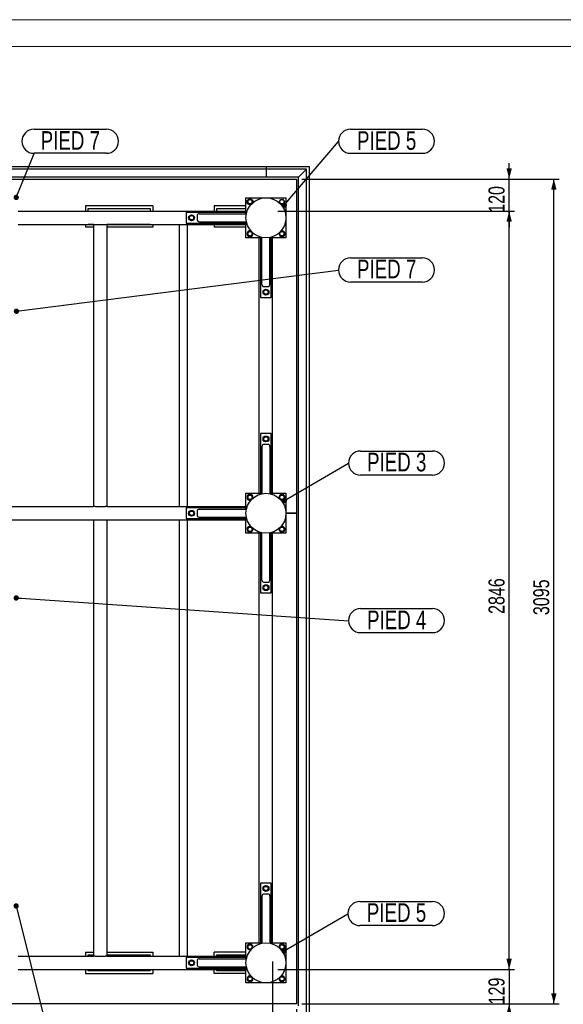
# Model space of a CAD drawing. Header units: millimetres. Extents: x 0 to 841, y 0 to 594.
# Tile 39 of 92: x 391 to 493, y 409 to 594. Entities that reach past the tile are written whole.
import ezdxf

# ---------------------------------------------------------------- set-up
doc = ezdxf.new("R2010")
doc.units = ezdxf.units.MM
doc.layers.add('COTES', color=1, linetype='Continuous')
doc.layers.add('NOTES', color=6, linetype='Continuous')
doc.layers.add('TRAIT-FORT', color=4, linetype='Continuous', lineweight=25)
doc.styles.add('SLDTEXTSTYLE0', font='TXT', dxfattribs={"width": 0.75})
doc.dimstyles.new('SLDDIMSTYLE0', dxfattribs={"dimtxt": 3, "dimasz": 2, "dimexe": 0, "dimexo": 0.0625, "dimgap": 0.75, "dimtad": 1, "dimdec": 0, "dimlfac": 20, "dimrnd": 1e-09, "dimzin": 12, "dimdsep": 46, "dimtxsty": 'SLDTEXTSTYLE0', "dimsah": 1, "dimcen": 0.09, "dimadec": 0, "dimazin": 3, "dimtfac": 1, "dimtdec": 0, "dimtofl": 0, "dimtmove": 0, "dimatfit": 3, "dimfxl": 1, "dimfrac": 2, "dimtolj": 1, "dimtzin": 12, "dimarcsym": 0})
doc.dimstyles.new('SLDDIMSTYLE1', dxfattribs={"dimtxt": 3, "dimasz": 2, "dimexe": 0, "dimexo": 0.0625, "dimgap": 0.75, "dimtad": 1, "dimdec": 0, "dimlfac": 20, "dimrnd": 1e-09, "dimzin": 12, "dimdsep": 46, "dimtxsty": 'SLDTEXTSTYLE0', "dimsah": 1, "dimcen": 0.09, "dimadec": 0, "dimazin": 3, "dimtfac": 1, "dimtdec": 0, "dimtmove": 0, "dimatfit": 0, "dimfxl": 1, "dimfrac": 2, "dimtolj": 1, "dimtzin": 12, "dimarcsym": 0})
doc.dimstyles.new('SLDDIMSTYLE3', dxfattribs={"dimtxt": 0.18, "dimasz": 1, "dimexe": 0, "dimexo": 0.0625, "dimgap": 0, "dimtad": 0, "dimtih": 1, "dimtoh": 1, "dimdec": 0, "dimrnd": 1e-09, "dimzin": 0, "dimdsep": 46, "dimtxsty": 'Standard', "dimblk1": 'DOT', "dimblk2": 'DOT', "dimsah": 1, "dimcen": 0.09, "dimadec": 0, "dimazin": 0, "dimtfac": 1, "dimtdec": 0, "dimtofl": 0, "dimtmove": 0, "dimatfit": 3, "dimldrblk": 'DOT', "dimfxl": 1, "dimfrac": 2, "dimtolj": 1, "dimtzin": 0, "dimarcsym": 0})

# ---------------------------------------------------------------- blocks, each defined once
blk = doc.blocks.new('_D_5')
at = {"layer": 'COTES', "color": 1, "transparency": 16777216}
for p, q in [((439.31, 558.09), (483.56, 558.09)), ((482.56, 415.79), (482.56, 558.09)), ((439.31, 415.79), (483.56, 415.79))]:
    blk.add_line(p, q, dxfattribs=at)
for points in [[(482.56, 558.09), (482.06, 556.09), (483.06, 556.09)], [(482.56, 415.79), (483.06, 417.79), (482.06, 417.79)]]:
    blk.add_solid(points, dxfattribs=at)
at = {"layer": 'COTES', "color": 1, "transparency": 16777216, "insert": (478.69, 482.5), "char_height": 3, "attachment_point": 1, "rotation": 90, "style": 'SLDTEXTSTYLE0'}
blk.add_mtext('2846', dxfattribs=at)
blk = doc.blocks.new('_D_6')
at = {"layer": 'COTES', "color": 1, "transparency": 16777216}
for p, q in [((438.21, 415.09), (438.21, 392.41)), ((97.06, 412.84), (97.06, 392.41)), ((438.21, 393.41), (97.06, 393.41))]:
    blk.add_line(p, q, dxfattribs=at)
for points in [[(97.06, 393.41), (99.06, 392.91), (99.06, 393.91)], [(438.21, 393.41), (436.21, 393.91), (436.21, 392.91)]]:
    blk.add_solid(points, dxfattribs=at)
at = {"layer": 'COTES', "color": 1, "transparency": 16777216, "insert": (263.2, 397.28), "char_height": 3, "attachment_point": 1, "style": 'SLDTEXTSTYLE0'}
blk.add_mtext('6823', dxfattribs=at)
blk = doc.blocks.new('_D_11')
at = {"layer": 'COTES', "color": 1, "transparency": 16777216}
for p, q in [((482.56, 564.09), (482.56, 567.09)), ((443.71, 564.09), (483.56, 564.09)), ((482.56, 558.09), (482.56, 564.09)), ((439.21, 558.09), (483.56, 558.09)), ((482.56, 558.09), (482.56, 555.09))]:
    blk.add_line(p, q, dxfattribs=at)
for points in [[(482.56, 564.09), (483.06, 566.09), (482.06, 566.09)], [(482.56, 558.09), (482.06, 556.09), (483.06, 556.09)]]:
    blk.add_solid(points, dxfattribs=at)
at = {"layer": 'COTES', "color": 1, "transparency": 16777216, "insert": (478.69, 557.76), "char_height": 3, "attachment_point": 1, "rotation": 90, "style": 'SLDTEXTSTYLE0'}
blk.add_mtext('120', dxfattribs=at)
blk = doc.blocks.new('_D_12')
at = {"layer": 'COTES', "color": 1, "transparency": 16777216}
for p, q in [((482.56, 415.79), (482.56, 418.79)), ((439.21, 415.79), (483.56, 415.79)), ((482.56, 415.79), (482.56, 409.34)), ((443.71, 409.34), (483.56, 409.34)), ((482.56, 409.34), (482.56, 406.34))]:
    blk.add_line(p, q, dxfattribs=at)
for points in [[(482.56, 415.79), (483.06, 417.79), (482.06, 417.79)], [(482.56, 409.34), (482.06, 407.34), (483.06, 407.34)]]:
    blk.add_solid(points, dxfattribs=at)
at = {"layer": 'COTES', "color": 1, "transparency": 16777216, "insert": (478.69, 409.24), "char_height": 3, "attachment_point": 1, "rotation": 90, "style": 'SLDTEXTSTYLE0'}
blk.add_mtext('129', dxfattribs=at)
blk = doc.blocks.new('_D_13')
at = {"layer": 'COTES', "color": 1, "transparency": 16777216}
for p, q in [((443.71, 564.09), (491.94, 564.09)), ((490.94, 409.34), (490.94, 564.09)), ((443.71, 409.34), (491.94, 409.34))]:
    blk.add_line(p, q, dxfattribs=at)
for points in [[(490.94, 564.09), (490.44, 562.09), (491.44, 562.09)], [(490.94, 409.34), (491.44, 411.34), (490.44, 411.34)]]:
    blk.add_solid(points, dxfattribs=at)
at = {"layer": 'COTES', "color": 1, "transparency": 16777216, "insert": (487.08, 482.28), "char_height": 3, "attachment_point": 1, "rotation": 90, "style": 'SLDTEXTSTYLE0'}
blk.add_mtext('3095', dxfattribs=at)
blk = doc.blocks.new('_D_14')
at = {"layer": 'COTES', "color": 1, "transparency": 16777216}
for p, q in [((438.21, 417.29), (438.21, 392.41)), ((442.71, 408.34), (442.71, 392.41)), ((438.21, 393.41), (435.21, 393.41)), ((438.21, 393.41), (442.71, 393.41)), ((442.71, 393.41), (445.71, 393.41))]:
    blk.add_line(p, q, dxfattribs=at)
for points in [[(438.21, 393.41), (436.21, 393.91), (436.21, 392.91)], [(442.71, 393.41), (444.71, 392.91), (444.71, 393.91)]]:
    blk.add_solid(points, dxfattribs=at)
at = {"layer": 'COTES', "color": 1, "transparency": 16777216, "insert": (438.24, 397.28), "char_height": 3, "attachment_point": 1, "style": 'SLDTEXTSTYLE0'}
blk.add_mtext('90', dxfattribs=at)
blk = doc.blocks.new('_D_15')
at = {"layer": 'COTES', "color": 1, "transparency": 16777216}
for p, q in [((92.56, 408.34), (92.56, 386.09)), ((442.71, 408.34), (442.71, 386.09)), ((92.56, 387.09), (442.71, 387.09))]:
    blk.add_line(p, q, dxfattribs=at)
for points in [[(92.56, 387.09), (94.56, 386.59), (94.56, 387.59)], [(442.71, 387.09), (440.71, 387.59), (440.71, 386.59)]]:
    blk.add_solid(points, dxfattribs=at)
at = {"layer": 'COTES', "color": 1, "transparency": 16777216, "insert": (263.2, 390.96), "char_height": 3, "attachment_point": 1, "style": 'SLDTEXTSTYLE0'}
blk.add_mtext('7003', dxfattribs=at)
blk = doc.blocks.new('SW_NOTE_3')
at = {"layer": 'NOTES', "color": 0}
for p, q in [((2.26, 2.31), (15.85, 2.31)), ((15.85, -2.22), (2.26, -2.22))]:
    blk.add_line(p, q, dxfattribs=at)
for centre, start, end in [((2.26, 0.05), 90, 270), ((15.85, 0.05), 270, 90)]:
    blk.add_arc(centre, 2.26, start, end, dxfattribs=at)
at = {"layer": 'NOTES', "color": 0, "insert": (9.11, 1.99), "char_height": 3.5, "attachment_point": 2, "style": 'SLDTEXTSTYLE0'}
blk.add_mtext('PIED 5', dxfattribs=at)
blk = doc.blocks.new('_Dot')
at = {"color": 0, "linetype": 'ByBlock', "lineweight": -2}
blk.add_line((-0.5, 0), (-1, 0), dxfattribs=at)
at = {"color": 0, "linetype": 'ByBlock', "const_width": 0.5}
blk.add_lwpolyline([(-0.25, 0, 1), (0.25, 0, 1)], format="xyb", close=True, dxfattribs=at)
blk = doc.blocks.new('SW_NOTE_4')
at = {"layer": 'NOTES', "color": 0}
for p, q in [((2.26, 2.31), (15.72, 2.31)), ((15.72, -2.22), (2.26, -2.22))]:
    blk.add_line(p, q, dxfattribs=at)
for centre, start, end in [((2.26, 0.05), 90, 270), ((15.72, 0.05), 270, 90)]:
    blk.add_arc(centre, 2.26, start, end, dxfattribs=at)
at = {"layer": 'NOTES', "color": 0, "insert": (9.02, 1.98), "char_height": 3.5, "attachment_point": 2, "style": 'SLDTEXTSTYLE0'}
blk.add_mtext('PIED 3', dxfattribs=at)
blk = doc.blocks.new('SW_NOTE_5')
at = {"layer": 'NOTES', "color": 0}
for p, q in [((2.26, 2.31), (15.72, 2.31)), ((15.72, -2.22), (2.26, -2.22))]:
    blk.add_line(p, q, dxfattribs=at)
for centre, start, end in [((2.26, 0.05), 90, 270), ((15.72, 0.05), 270, 90)]:
    blk.add_arc(centre, 2.26, start, end, dxfattribs=at)
at = {"layer": 'NOTES', "color": 0, "insert": (9.02, 1.94), "char_height": 3.5, "attachment_point": 2, "style": 'SLDTEXTSTYLE0'}
blk.add_mtext('PIED 5', dxfattribs=at)
blk = doc.blocks.new('SW_NOTE_6')
at = {"layer": 'NOTES', "color": 0}
for p, q in [((0, 4.57), (13.58, 4.57)), ((13.58, 0.05), (0, 0.05))]:
    blk.add_line(p, q, dxfattribs=at)
for centre, start, end in [((0, 2.31), 90, 270), ((13.58, 2.31), 270, 90)]:
    blk.add_arc(centre, 2.26, start, end, dxfattribs=at)
at = {"layer": 'NOTES', "color": 0, "insert": (6.81, 4.21), "char_height": 3.5, "attachment_point": 2, "style": 'SLDTEXTSTYLE0'}
blk.add_mtext('PIED 7', dxfattribs=at)
blk = doc.blocks.new('SW_NOTE_7')
at = {"layer": 'NOTES', "color": 0}
for p, q in [((2.26, 2.31), (15.72, 2.31)), ((15.72, -2.22), (2.26, -2.22))]:
    blk.add_line(p, q, dxfattribs=at)
for centre, start, end in [((2.26, 0.05), 90, 270), ((15.72, 0.05), 270, 90)]:
    blk.add_arc(centre, 2.26, start, end, dxfattribs=at)
at = {"layer": 'NOTES', "color": 0, "insert": (9.02, 1.99), "char_height": 3.5, "attachment_point": 2, "style": 'SLDTEXTSTYLE0'}
blk.add_mtext('PIED 7', dxfattribs=at)
blk = doc.blocks.new('SW_NOTE_32')
at = {"layer": 'NOTES', "color": 0}
for p, q in [((2.26, 2.31), (15.72, 2.31)), ((15.72, -2.22), (2.26, -2.22))]:
    blk.add_line(p, q, dxfattribs=at)
for centre, start, end in [((2.26, 0.05), 90, 270), ((15.72, 0.05), 270, 90)]:
    blk.add_arc(centre, 2.26, start, end, dxfattribs=at)
at = {"layer": 'NOTES', "color": 0, "insert": (9.02, 1.94), "char_height": 3.5, "attachment_point": 2, "style": 'SLDTEXTSTYLE0'}
blk.add_mtext('PIED 4', dxfattribs=at)

msp = doc.modelspace()

# ---------------------------------------------------------------- linework, layer by layer
at = {"color": 7, "linetype": 'Continuous', "lineweight": 18}
for p, q in [((841, 594), (0, 594)), ((836, 589), (5, 589))]:
    msp.add_line(p, q, dxfattribs=at)
at = {"layer": 'TRAIT-FORT', "color": 4, "linetype": 'Continuous', "lineweight": 25}
for p, q in [((327.059, 566.436), (437.009, 566.436)), ((437.059, 565.936), (327.06, 565.936)), ((437.009, 566.436), (437.009, 565.936)), ((437.059, 565.636), (437.059, 565.936)), ((437.06, 565.786), (437.059, 565.786)), ((437.059, 564.736), (437.059, 565.636)), ((437.059, 565.386), (437.06, 565.386)), ((437.06, 565.936), (437.06, 566.436)), ((437.06, 566.436), (445.06, 566.436)), ((444.56, 565.936), (437.06, 565.936)), ((437.06, 565.636), (437.06, 565.936)), ((437.06, 564.736), (437.06, 565.636)), ((443.36, 564.736), (444.26, 565.636)), ((444.26, 565.636), (444.56, 565.936)), ((444.26, 565.636), (444.56, 565.936)), ((444.56, 407.486), (444.56, 565.936)), ((445.06, 566.436), (445.06, 406.986)), ((437.059, 564.436), (327.06, 564.436)), ((386.715, 564.086), (442.71, 564.086)), ((437.06, 564.986), (437.059, 564.986)), ((437.059, 564.436), (437.059, 564.736)), ((437.059, 564.586), (437.06, 564.586)), ((437.06, 564.436), (437.06, 564.736)), ((443.06, 564.436), (437.06, 564.436)), ((442.71, 564.086), (442.71, 501.387)), ((443.06, 564.436), (443.36, 564.736)), ((443.06, 564.436), (443.36, 564.736)), ((443.06, 408.986), (443.06, 564.436)), ((433.21, 560.586), (440.71, 560.586)), ((433.21, 557.586), (433.21, 560.586)), ((440.71, 560.586), (440.71, 553.086)), ((390.46, 558.086), (433.21, 558.086)), ((403.109, 559.048), (403.109, 558.086)), ((415.714, 559.048), (403.109, 559.048)), ((403.614, 558.086), (403.614, 558.548)), ((403.614, 558.548), (415.214, 558.548)), ((415.214, 558.548), (415.214, 558.086)), ((415.714, 559.048), (415.714, 558.086)), ((427.25, 559.048), (427.25, 558.086)), ((433.21, 559.048), (427.25, 559.048)), ((427.755, 558.548), (433.21, 558.548)), ((427.755, 558.086), (427.755, 558.548)), ((422.01, 557.836), (422.01, 555.836)), ((433.21, 557.836), (422.01, 557.836)), ((424.048, 557.286), (424.048, 556.386)), ((424.43, 557.586), (433.286, 557.586)), ((424.43, 556.086), (433.286, 556.086)), ((433.21, 557.586), (433.21, 557.836)), ((433.21, 553.086), (433.21, 556.086)), ((433.21, 555.836), (433.21, 556.086)), ((390.46, 555.586), (404.61, 555.586)), ((403.109, 555.586), (403.109, 555.048)), ((404.61, 555.048), (403.109, 555.048)), ((403.614, 555.548), (403.614, 555.586)), ((404.61, 555.548), (403.614, 555.548)), ((404.61, 555.586), (404.61, 502.636)), ((404.61, 555.586), (404.91, 555.586)), ((404.91, 555.586), (406.81, 555.586)), ((406.81, 555.586), (407.11, 555.586)), ((407.11, 555.586), (433.21, 555.586)), ((407.11, 555.586), (407.11, 502.636)), ((415.214, 555.548), (407.11, 555.548)), ((415.714, 555.048), (407.11, 555.048)), ((415.214, 555.586), (415.214, 555.548)), ((415.714, 555.586), (415.714, 555.048)), ((420.66, 555.586), (420.66, 502.636)), ((422.01, 555.836), (433.21, 555.836)), ((422.16, 555.586), (422.16, 502.636)), ((427.25, 555.586), (427.25, 555.048)), ((433.21, 555.048), (427.25, 555.048)), ((427.755, 555.548), (427.755, 555.586)), ((433.21, 555.548), (427.755, 555.548)), ((436.21, 553.086), (433.21, 553.086)), ((435.71, 505.136), (435.71, 553.086)), ((436.21, 553.086), (435.96, 553.086)), ((435.96, 553.086), (435.96, 541.886)), ((436.21, 544.306), (436.21, 553.162)), ((437.71, 544.306), (437.71, 553.162)), ((440.71, 553.086), (437.71, 553.086)), ((437.96, 553.086), (437.71, 553.086)), ((437.96, 541.886), (437.96, 553.086)), ((438.21, 505.136), (438.21, 553.086)), ((436.51, 543.924), (437.41, 543.924)), ((435.96, 541.886), (437.96, 541.886)), ((437.96, 516.336), (435.96, 516.336)), ((435.96, 516.336), (435.96, 505.136)), ((437.96, 505.136), (437.96, 516.336)), ((436.21, 513.916), (436.21, 505.06)), ((437.41, 514.298), (436.51, 514.298)), ((437.71, 513.916), (437.71, 505.06)), ((433.21, 505.136), (436.21, 505.136)), ((433.21, 502.136), (433.21, 505.136)), ((435.96, 505.136), (436.21, 505.136)), ((437.71, 505.136), (440.71, 505.136)), ((437.71, 505.136), (437.96, 505.136)), ((440.71, 505.136), (440.71, 497.636)), ((389.21, 502.636), (404.61, 502.636)), ((404.91, 502.636), (404.61, 502.636)), ((404.91, 502.636), (406.81, 502.636)), ((407.11, 502.636), (406.81, 502.636)), ((407.11, 502.636), (433.21, 502.636)), ((422.01, 502.386), (422.01, 500.386)), ((433.21, 502.386), (422.01, 502.386)), ((424.048, 501.836), (424.048, 500.936)), ((424.43, 502.136), (433.286, 502.136)), ((433.21, 502.136), (433.21, 502.386)), ((440.71, 501.387), (442.71, 501.387)), ((442.71, 501.386), (440.71, 501.386)), ((442.71, 501.386), (442.71, 409.336)), ((389.21, 500.136), (404.61, 500.136)), ((404.61, 500.136), (404.61, 418.286)), ((404.61, 500.136), (404.91, 500.136)), ((404.91, 500.136), (406.81, 500.136)), ((406.81, 500.136), (407.11, 500.136)), ((407.11, 500.136), (407.11, 418.286)), ((407.11, 500.136), (433.21, 500.136)), ((420.66, 500.136), (420.66, 418.286)), ((422.01, 500.386), (433.21, 500.386)), ((422.16, 500.136), (422.16, 418.286)), ((424.43, 500.636), (433.286, 500.636)), ((433.21, 497.636), (433.21, 500.636)), ((433.21, 500.386), (433.21, 500.636)), ((436.21, 497.636), (433.21, 497.636)), ((435.71, 420.786), (435.71, 497.636)), ((435.96, 497.636), (435.96, 486.436)), ((436.21, 497.636), (435.96, 497.636)), ((436.21, 488.856), (436.21, 497.712)), ((437.71, 488.856), (437.71, 497.712)), ((440.71, 497.636), (437.71, 497.636)), ((437.96, 497.636), (437.71, 497.636)), ((437.96, 486.436), (437.96, 497.636)), ((438.21, 420.786), (438.21, 497.636)), ((436.51, 488.474), (437.41, 488.474)), ((435.96, 486.436), (437.96, 486.436)), ((437.96, 431.986), (435.96, 431.986)), ((435.96, 431.986), (435.96, 420.786)), ((437.96, 420.786), (437.96, 431.986)), ((436.21, 429.566), (436.21, 420.71)), ((437.41, 429.948), (436.51, 429.948)), ((437.71, 429.566), (437.71, 420.71)), ((433.21, 417.786), (433.21, 420.786)), ((433.21, 420.786), (436.21, 420.786)), ((435.96, 420.786), (436.21, 420.786)), ((437.71, 420.786), (440.71, 420.786)), ((437.71, 420.786), (437.96, 420.786)), ((440.71, 420.786), (440.71, 413.286)), ((390.46, 418.286), (404.61, 418.286)), ((403.12, 419.032), (404.61, 419.032)), ((403.12, 419.032), (403.12, 418.286)), ((403.614, 418.286), (403.614, 418.532)), ((403.614, 418.532), (404.61, 418.532)), ((404.91, 418.286), (404.61, 418.286)), ((404.91, 418.286), (406.81, 418.286)), ((407.11, 418.286), (406.81, 418.286)), ((407.11, 419.032), (415.725, 419.032)), ((407.11, 418.532), (415.214, 418.532)), ((407.11, 418.286), (433.21, 418.286)), ((415.214, 418.532), (415.214, 418.286)), ((415.725, 419.032), (415.725, 418.286)), ((422.01, 418.036), (422.01, 416.036)), ((433.21, 418.036), (422.01, 418.036)), ((424.43, 417.786), (433.286, 417.786)), ((427.25, 418.286), (427.25, 419.038)), ((433.21, 419.038), (427.25, 419.038)), ((427.755, 418.286), (427.755, 418.538)), ((427.755, 418.538), (433.21, 418.538)), ((433.21, 417.786), (433.21, 418.036)), ((390.46, 415.786), (433.21, 415.786)), ((403.12, 415.786), (403.12, 415.032)), ((403.614, 415.532), (403.614, 415.786)), ((415.214, 415.786), (415.214, 415.532)), ((415.725, 415.786), (415.725, 415.032)), ((422.01, 416.036), (433.21, 416.036)), ((424.048, 417.486), (424.048, 416.586)), ((424.43, 416.286), (433.286, 416.286)), ((427.25, 415.038), (427.25, 415.786)), ((427.755, 415.538), (427.755, 415.786)), ((433.21, 413.286), (433.21, 416.286)), ((433.21, 416.036), (433.21, 416.286)), ((403.12, 415.032), (415.725, 415.032)), ((415.214, 415.532), (403.614, 415.532)), ((433.21, 415.038), (427.25, 415.038)), ((433.21, 415.538), (427.755, 415.538)), ((440.71, 413.286), (433.21, 413.286)), ((442.71, 409.336), (386.715, 409.336))]:
    msp.add_line(p, q, dxfattribs=at)
for centre, radius in [((436.96, 556.836), 3.75), ((433.96, 559.836), 0.55), ((433.96, 559.836), 0.404), ((439.96, 559.836), 0.404), ((423.01, 556.836), 0.55), ((423.01, 556.836), 0.404), ((433.96, 553.836), 0.404), ((439.96, 553.836), 0.404), ((436.96, 542.886), 0.55), ((436.96, 542.886), 0.404), ((436.96, 515.336), 0.55), ((436.96, 515.336), 0.404), ((436.96, 501.386), 3.75), ((433.96, 504.386), 0.404), ((439.96, 504.386), 0.404), ((423.01, 501.386), 0.55), ((423.01, 501.386), 0.404), ((433.96, 498.386), 0.404), ((439.96, 498.386), 0.404), ((436.96, 487.436), 0.55), ((436.96, 487.436), 0.404), ((436.96, 430.986), 0.55), ((436.96, 430.986), 0.404), ((436.96, 417.036), 3.75), ((433.96, 420.036), 0.404), ((439.96, 420.036), 0.404), ((423.01, 417.036), 0.55), ((423.01, 417.036), 0.404), ((433.96, 414.036), 0.404), ((439.96, 414.036), 0.404)]:
    msp.add_circle(centre, radius, dxfattribs=at)
for centre, start, end in [((433.96, 553.836), 67.47733, 22.14248), ((439.96, 553.836), 156.32014, 67.47733), ((439.96, 553.836), 67.47733, 113.86844), ((433.96, 504.386), 67.47733, 292.3844), ((433.96, 504.386), 336.94747, 67.47733), ((439.96, 504.386), 67.47733, 202.09229), ((439.96, 504.386), 247.23423, 67.47733), ((433.96, 498.386), 67.47733, 23.69544), ((439.96, 498.386), 153.59453, 67.47733), ((439.96, 498.386), 67.47733, 116.4059), ((433.96, 420.036), 341.19841, 288.80172), ((439.96, 420.036), 337.47733, 202.3844), ((439.96, 420.036), 246.94747, 337.47733), ((433.96, 414.036), 66.32014, 337.47733), ((433.96, 414.036), 337.47733, 23.86844), ((439.96, 414.036), 157.23423, 337.47733), ((439.96, 414.036), 337.47733, 112.09229)]:
    msp.add_arc(centre, 0.55, start, end, dxfattribs=at)
for centre, major_axis, start_param, end_param in [((424.43, 557.286), (0.382, 0), 1.5707963, 3.1415927), ((424.43, 556.386), (0.382, 0), 3.1415927, 4.712389), ((436.51, 544.306), (0, 0.382), 1.5707963, 3.1415927), ((437.41, 544.306), (0, 0.382), 3.1415927, 4.712389), ((436.51, 513.916), (0, -0.382), 3.1415927, 4.712389), ((437.41, 513.916), (0, -0.382), 1.5707963, 3.1415927), ((424.43, 501.836), (0.382, 0), 1.5707963, 3.1415927), ((424.43, 500.936), (0.382, 0), 3.1415927, 4.712389), ((436.51, 488.856), (0, 0.382), 1.5707963, 3.1415927), ((437.41, 488.856), (0, 0.382), 3.1415927, 4.712389), ((436.51, 429.566), (0, -0.382), 3.1415927, 4.712389), ((437.41, 429.566), (0, -0.382), 1.5707963, 3.1415927), ((424.43, 417.486), (0.382, 0), 1.5707963, 3.1415927), ((424.43, 416.586), (0.382, 0), 3.1415927, 4.712389)]:
    msp.add_ellipse(centre, major_axis=major_axis, ratio=0.7844156, start_param=start_param, end_param=end_param, dxfattribs=at)
for points, knots in [([(433.473, 559.776), (433.489, 559.815), (433.523, 559.894), (433.573, 560.012), (433.62, 560.124), (433.649, 560.193), (433.664, 560.228)], [0, 0, 0, 0, 0.2646049, 0.5349477, 0.7653431, 1, 1, 1, 1]), ([(433.473, 559.776), (433.499, 559.742), (433.55, 559.673), (433.627, 559.571), (433.701, 559.474), (433.746, 559.414), (433.769, 559.384)], [0, 0, 0, 0, 0.2646049, 0.5349477, 0.7653431, 1, 1, 1, 1]), ([(433.664, 560.228), (433.694, 560.231), (433.756, 560.239), (433.86, 560.252), (433.977, 560.267), (434.068, 560.278), (434.126, 560.285), (434.143, 560.287), (434.151, 560.288)], [0, 0, 0, 0, 0.1920027, 0.3858593, 0.637822, 0.8965932, 0.9482836, 1, 1, 1, 1]), ([(434.447, 559.897), (434.421, 559.931), (434.369, 560), (434.292, 560.101), (434.219, 560.199), (434.174, 560.258), (434.151, 560.288)], [0, 0, 0, 0, 0.2646049, 0.5349477, 0.7653431, 1, 1, 1, 1]), ([(434.447, 559.897), (434.43, 559.858), (434.397, 559.778), (434.347, 559.661), (434.3, 559.548), (434.27, 559.48), (434.256, 559.445)], [0, 0, 0, 0, 0.2646049, 0.5349477, 0.7653431, 1, 1, 1, 1]), ([(439.473, 559.776), (439.489, 559.815), (439.523, 559.894), (439.573, 560.012), (439.62, 560.124), (439.649, 560.193), (439.664, 560.228)], [0, 0, 0, 0, 0.2646049, 0.5349477, 0.7653431, 1, 1, 1, 1]), ([(439.473, 559.776), (439.499, 559.742), (439.55, 559.673), (439.627, 559.571), (439.701, 559.474), (439.746, 559.414), (439.769, 559.384)], [0, 0, 0, 0, 0.2646049, 0.5349477, 0.7653431, 1, 1, 1, 1]), ([(439.664, 560.228), (439.694, 560.231), (439.756, 560.239), (439.86, 560.252), (439.977, 560.267), (440.068, 560.278), (440.126, 560.285), (440.143, 560.287), (440.151, 560.288)], [0, 0, 0, 0, 0.1920027, 0.3858593, 0.637822, 0.8965932, 0.9482836, 1, 1, 1, 1]), ([(440.447, 559.897), (440.421, 559.931), (440.369, 560), (440.292, 560.101), (440.219, 560.199), (440.174, 560.258), (440.151, 560.288)], [0, 0, 0, 0, 0.2646049, 0.5349477, 0.7653431, 1, 1, 1, 1]), ([(440.447, 559.897), (440.43, 559.858), (440.397, 559.778), (440.347, 559.661), (440.3, 559.548), (440.27, 559.48), (440.256, 559.445)], [0, 0, 0, 0, 0.2646049, 0.5349477, 0.7653431, 1, 1, 1, 1]), ([(433.769, 559.384), (433.831, 559.392), (433.933, 559.405), (434.082, 559.423), (434.182, 559.436), (434.239, 559.443), (434.256, 559.445)], [0, 0, 0, 0, 0.38554949, 0.63764185, 0.89654625, 1, 1, 1, 1]), ([(439.769, 559.384), (439.831, 559.392), (439.933, 559.405), (440.082, 559.423), (440.182, 559.436), (440.239, 559.443), (440.256, 559.445)], [0, 0, 0, 0, 0.38554949, 0.63764185, 0.89654625, 1, 1, 1, 1]), ([(422.846, 557.299), (422.818, 557.266), (422.762, 557.201), (422.679, 557.104), (422.6, 557.011), (422.552, 556.954), (422.527, 556.925)], [0, 0, 0, 0, 0.26460494, 0.53494775, 0.76534313, 1, 1, 1, 1]), ([(422.527, 556.925), (422.548, 556.867), (422.583, 556.769), (422.633, 556.628), (422.666, 556.533), (422.686, 556.479), (422.691, 556.463)], [0, 0, 0, 0, 0.3855495, 0.6376419, 0.8965462, 1, 1, 1, 1]), ([(423.174, 556.374), (423.132, 556.381), (423.047, 556.397), (422.922, 556.42), (422.802, 556.442), (422.728, 556.456), (422.691, 556.463)], [0, 0, 0, 0, 0.2646049, 0.5349477, 0.7653431, 1, 1, 1, 1]), ([(422.846, 557.299), (422.888, 557.291), (422.972, 557.275), (423.098, 557.252), (423.218, 557.23), (423.291, 557.216), (423.328, 557.21)], [0, 0, 0, 0, 0.2646049, 0.5349477, 0.7653431, 1, 1, 1, 1]), ([(423.174, 556.374), (423.202, 556.406), (423.257, 556.472), (423.34, 556.569), (423.419, 556.661), (423.468, 556.718), (423.492, 556.747)], [0, 0, 0, 0, 0.2646049, 0.5349477, 0.7653431, 1, 1, 1, 1]), ([(423.328, 557.21), (423.339, 557.181), (423.359, 557.122), (423.395, 557.023), (423.434, 556.912), (423.465, 556.825), (423.484, 556.77), (423.49, 556.755), (423.492, 556.747)], [0, 0, 0, 0, 0.1920027, 0.3858593, 0.637822, 0.8965932, 0.9482836, 1, 1, 1, 1]), ([(433.664, 554.228), (433.694, 554.231), (433.756, 554.239), (433.86, 554.252), (433.977, 554.267), (434.068, 554.278), (434.126, 554.285), (434.143, 554.287), (434.151, 554.288)], [0, 0, 0, 0, 0.1920027, 0.3858593, 0.637822, 0.8965932, 0.9482836, 1, 1, 1, 1]), ([(434.447, 553.897), (434.421, 553.931), (434.369, 554), (434.292, 554.101), (434.219, 554.199), (434.174, 554.258), (434.151, 554.288)], [0, 0, 0, 0, 0.2646049, 0.5349477, 0.7653431, 1, 1, 1, 1]), ([(439.664, 554.228), (439.694, 554.231), (439.756, 554.239), (439.86, 554.252), (439.977, 554.267), (440.068, 554.278), (440.126, 554.285), (440.143, 554.287), (440.151, 554.288)], [0, 0, 0, 0, 0.1920027, 0.3858593, 0.637822, 0.8965932, 0.9482836, 1, 1, 1, 1]), ([(440.447, 553.897), (440.421, 553.931), (440.369, 554), (440.292, 554.101), (440.219, 554.199), (440.174, 554.258), (440.151, 554.288)], [0, 0, 0, 0, 0.2646049, 0.5349477, 0.7653431, 1, 1, 1, 1]), ([(433.473, 553.776), (433.489, 553.815), (433.523, 553.894), (433.573, 554.012), (433.62, 554.124), (433.649, 554.193), (433.664, 554.228)], [0, 0, 0, 0, 0.2646049, 0.5349477, 0.7653431, 1, 1, 1, 1]), ([(433.473, 553.776), (433.499, 553.742), (433.55, 553.673), (433.627, 553.571), (433.701, 553.474), (433.746, 553.414), (433.769, 553.384)], [0, 0, 0, 0, 0.2646049, 0.5349477, 0.7653431, 1, 1, 1, 1]), ([(433.769, 553.384), (433.831, 553.392), (433.933, 553.405), (434.082, 553.423), (434.182, 553.436), (434.239, 553.443), (434.256, 553.445)], [0, 0, 0, 0, 0.38554949, 0.63764185, 0.89654625, 1, 1, 1, 1]), ([(434.447, 553.897), (434.43, 553.858), (434.397, 553.778), (434.347, 553.661), (434.3, 553.548), (434.27, 553.48), (434.256, 553.445)], [0, 0, 0, 0, 0.2646049, 0.5349477, 0.7653431, 1, 1, 1, 1]), ([(439.473, 553.776), (439.489, 553.815), (439.523, 553.894), (439.573, 554.012), (439.62, 554.124), (439.649, 554.193), (439.664, 554.228)], [0, 0, 0, 0, 0.2646049, 0.5349477, 0.7653431, 1, 1, 1, 1]), ([(439.473, 553.776), (439.499, 553.742), (439.55, 553.673), (439.627, 553.571), (439.701, 553.474), (439.746, 553.414), (439.769, 553.384)], [0, 0, 0, 0, 0.2646049, 0.5349477, 0.7653431, 1, 1, 1, 1]), ([(439.769, 553.384), (439.831, 553.392), (439.933, 553.405), (440.082, 553.423), (440.182, 553.436), (440.239, 553.443), (440.256, 553.445)], [0, 0, 0, 0, 0.38554949, 0.63764185, 0.89654625, 1, 1, 1, 1]), ([(440.447, 553.897), (440.43, 553.858), (440.397, 553.778), (440.347, 553.661), (440.3, 553.548), (440.27, 553.48), (440.256, 553.445)], [0, 0, 0, 0, 0.2646049, 0.5349477, 0.7653431, 1, 1, 1, 1]), ([(436.497, 542.722), (436.505, 542.764), (436.521, 542.849), (436.544, 542.974), (436.566, 543.094), (436.58, 543.168), (436.587, 543.205)], [0, 0, 0, 0, 0.2646049, 0.5349477, 0.7653431, 1, 1, 1, 1]), ([(436.587, 543.205), (436.616, 543.215), (436.674, 543.236), (436.773, 543.271), (436.884, 543.31), (436.971, 543.341), (437.026, 543.361), (437.041, 543.366), (437.049, 543.369)], [0, 0, 0, 0, 0.1920027, 0.3858593, 0.637822, 0.8965932, 0.9482836, 1, 1, 1, 1]), ([(437.422, 543.05), (437.39, 543.078), (437.324, 543.134), (437.227, 543.217), (437.135, 543.296), (437.078, 543.344), (437.049, 543.369)], [0, 0, 0, 0, 0.2646049, 0.5349477, 0.7653431, 1, 1, 1, 1]), ([(436.497, 542.722), (436.53, 542.695), (436.595, 542.639), (436.692, 542.556), (436.785, 542.477), (436.842, 542.428), (436.871, 542.404)], [0, 0, 0, 0, 0.2646049, 0.5349477, 0.7653431, 1, 1, 1, 1]), ([(436.871, 542.404), (436.929, 542.425), (437.027, 542.459), (437.168, 542.509), (437.263, 542.543), (437.318, 542.562), (437.333, 542.568)], [0, 0, 0, 0, 0.3855495, 0.6376419, 0.8965462, 1, 1, 1, 1]), ([(437.422, 543.05), (437.415, 543.008), (437.399, 542.924), (437.376, 542.798), (437.354, 542.678), (437.34, 542.605), (437.333, 542.568)], [0, 0, 0, 0, 0.2646049, 0.5349477, 0.7653431, 1, 1, 1, 1]), ([(436.497, 515.172), (436.505, 515.214), (436.521, 515.299), (436.544, 515.424), (436.566, 515.544), (436.58, 515.618), (436.587, 515.655)], [0, 0, 0, 0, 0.26460494, 0.53494775, 0.76534313, 1, 1, 1, 1]), ([(437.049, 515.819), (436.99, 515.798), (436.893, 515.763), (436.752, 515.713), (436.657, 515.68), (436.602, 515.66), (436.587, 515.655)], [0, 0, 0, 0, 0.3855495, 0.6376419, 0.8965462, 1, 1, 1, 1]), ([(437.422, 515.5), (437.39, 515.528), (437.324, 515.584), (437.227, 515.667), (437.135, 515.746), (437.078, 515.794), (437.049, 515.819)], [0, 0, 0, 0, 0.2646049, 0.5349477, 0.7653431, 1, 1, 1, 1]), ([(437.422, 515.5), (437.415, 515.458), (437.399, 515.374), (437.376, 515.248), (437.354, 515.128), (437.34, 515.055), (437.333, 515.018)], [0, 0, 0, 0, 0.2646049, 0.5349477, 0.7653431, 1, 1, 1, 1]), ([(436.497, 515.172), (436.53, 515.145), (436.595, 515.089), (436.692, 515.006), (436.785, 514.927), (436.842, 514.878), (436.871, 514.854)], [0, 0, 0, 0, 0.2646049, 0.5349477, 0.7653431, 1, 1, 1, 1]), ([(437.333, 515.018), (437.304, 515.007), (437.246, 514.987), (437.147, 514.952), (437.036, 514.912), (436.949, 514.881), (436.894, 514.862), (436.878, 514.856), (436.871, 514.854)], [0, 0, 0, 0, 0.1920027, 0.3858593, 0.637822, 0.8965932, 0.9482836, 1, 1, 1, 1]), ([(433.473, 504.326), (433.489, 504.365), (433.523, 504.444), (433.573, 504.562), (433.62, 504.674), (433.649, 504.743), (433.664, 504.778)], [0, 0, 0, 0, 0.2646049, 0.5349477, 0.7653431, 1, 1, 1, 1]), ([(433.664, 504.778), (433.694, 504.781), (433.756, 504.789), (433.86, 504.802), (433.977, 504.817), (434.068, 504.828), (434.126, 504.835), (434.143, 504.837), (434.151, 504.838)], [0, 0, 0, 0, 0.1920027, 0.3858593, 0.637822, 0.8965932, 0.9482836, 1, 1, 1, 1]), ([(434.447, 504.447), (434.421, 504.481), (434.369, 504.55), (434.292, 504.651), (434.219, 504.749), (434.174, 504.808), (434.151, 504.838)], [0, 0, 0, 0, 0.2646049, 0.5349477, 0.7653431, 1, 1, 1, 1]), ([(434.447, 504.447), (434.43, 504.408), (434.397, 504.328), (434.347, 504.211), (434.3, 504.098), (434.27, 504.03), (434.256, 503.995)], [0, 0, 0, 0, 0.2646049, 0.5349477, 0.7653431, 1, 1, 1, 1]), ([(439.473, 504.326), (439.489, 504.365), (439.523, 504.444), (439.573, 504.562), (439.62, 504.674), (439.649, 504.743), (439.664, 504.778)], [0, 0, 0, 0, 0.2646049, 0.5349477, 0.7653431, 1, 1, 1, 1]), ([(439.664, 504.778), (439.694, 504.781), (439.756, 504.789), (439.86, 504.802), (439.977, 504.817), (440.068, 504.828), (440.126, 504.835), (440.143, 504.837), (440.151, 504.838)], [0, 0, 0, 0, 0.1920027, 0.3858593, 0.637822, 0.8965932, 0.9482836, 1, 1, 1, 1]), ([(440.447, 504.447), (440.421, 504.481), (440.369, 504.55), (440.292, 504.651), (440.219, 504.749), (440.174, 504.808), (440.151, 504.838)], [0, 0, 0, 0, 0.2646049, 0.5349477, 0.7653431, 1, 1, 1, 1]), ([(440.447, 504.447), (440.43, 504.408), (440.397, 504.328), (440.347, 504.211), (440.3, 504.098), (440.27, 504.03), (440.256, 503.995)], [0, 0, 0, 0, 0.2646049, 0.5349477, 0.7653431, 1, 1, 1, 1]), ([(433.473, 504.326), (433.499, 504.292), (433.55, 504.223), (433.627, 504.121), (433.701, 504.024), (433.746, 503.964), (433.769, 503.934)], [0, 0, 0, 0, 0.2646049, 0.5349477, 0.7653431, 1, 1, 1, 1]), ([(433.769, 503.934), (433.831, 503.942), (433.933, 503.955), (434.082, 503.973), (434.182, 503.986), (434.239, 503.993), (434.256, 503.995)], [0, 0, 0, 0, 0.3855495, 0.6376419, 0.8965462, 1, 1, 1, 1]), ([(439.473, 504.326), (439.499, 504.292), (439.55, 504.223), (439.627, 504.121), (439.701, 504.024), (439.746, 503.964), (439.769, 503.934)], [0, 0, 0, 0, 0.2646049, 0.5349477, 0.7653431, 1, 1, 1, 1]), ([(439.769, 503.934), (439.831, 503.942), (439.933, 503.955), (440.082, 503.973), (440.182, 503.986), (440.239, 503.993), (440.256, 503.995)], [0, 0, 0, 0, 0.3855495, 0.6376419, 0.8965462, 1, 1, 1, 1]), ([(422.846, 501.849), (422.818, 501.816), (422.762, 501.751), (422.679, 501.654), (422.6, 501.561), (422.552, 501.504), (422.527, 501.475)], [0, 0, 0, 0, 0.2646049, 0.5349477, 0.7653431, 1, 1, 1, 1]), ([(422.527, 501.475), (422.548, 501.417), (422.583, 501.319), (422.633, 501.178), (422.666, 501.083), (422.686, 501.029), (422.691, 501.013)], [0, 0, 0, 0, 0.38554949, 0.63764185, 0.89654625, 1, 1, 1, 1]), ([(423.174, 500.924), (423.132, 500.931), (423.047, 500.947), (422.922, 500.97), (422.802, 500.992), (422.728, 501.006), (422.691, 501.013)], [0, 0, 0, 0, 0.2646049, 0.5349477, 0.7653431, 1, 1, 1, 1]), ([(422.846, 501.849), (422.888, 501.841), (422.972, 501.825), (423.098, 501.802), (423.218, 501.78), (423.291, 501.766), (423.328, 501.76)], [0, 0, 0, 0, 0.2646049, 0.5349477, 0.7653431, 1, 1, 1, 1]), ([(423.174, 500.924), (423.202, 500.956), (423.257, 501.022), (423.34, 501.119), (423.419, 501.211), (423.468, 501.268), (423.492, 501.297)], [0, 0, 0, 0, 0.2646049, 0.5349477, 0.7653431, 1, 1, 1, 1]), ([(423.328, 501.76), (423.339, 501.731), (423.359, 501.672), (423.395, 501.573), (423.434, 501.462), (423.465, 501.375), (423.484, 501.32), (423.49, 501.305), (423.492, 501.297)], [0, 0, 0, 0, 0.1920027, 0.3858593, 0.637822, 0.8965932, 0.9482836, 1, 1, 1, 1]), ([(433.664, 498.778), (433.694, 498.781), (433.756, 498.789), (433.86, 498.802), (433.977, 498.817), (434.068, 498.828), (434.126, 498.835), (434.143, 498.837), (434.151, 498.838)], [0, 0, 0, 0, 0.1920027, 0.3858593, 0.637822, 0.8965932, 0.9482836, 1, 1, 1, 1]), ([(434.447, 498.447), (434.421, 498.481), (434.369, 498.55), (434.292, 498.651), (434.219, 498.749), (434.174, 498.808), (434.151, 498.838)], [0, 0, 0, 0, 0.2646049, 0.5349477, 0.7653431, 1, 1, 1, 1]), ([(439.664, 498.778), (439.694, 498.781), (439.756, 498.789), (439.86, 498.802), (439.977, 498.817), (440.068, 498.828), (440.126, 498.835), (440.143, 498.837), (440.151, 498.838)], [0, 0, 0, 0, 0.1920027, 0.3858593, 0.637822, 0.8965932, 0.9482836, 1, 1, 1, 1]), ([(440.447, 498.447), (440.421, 498.481), (440.369, 498.55), (440.292, 498.651), (440.219, 498.749), (440.174, 498.808), (440.151, 498.838)], [0, 0, 0, 0, 0.2646049, 0.5349477, 0.7653431, 1, 1, 1, 1]), ([(433.473, 498.326), (433.489, 498.365), (433.523, 498.444), (433.573, 498.562), (433.62, 498.674), (433.649, 498.743), (433.664, 498.778)], [0, 0, 0, 0, 0.2646049, 0.5349477, 0.7653431, 1, 1, 1, 1]), ([(433.473, 498.326), (433.499, 498.292), (433.55, 498.223), (433.627, 498.121), (433.701, 498.024), (433.746, 497.964), (433.769, 497.934)], [0, 0, 0, 0, 0.2646049, 0.5349477, 0.7653431, 1, 1, 1, 1]), ([(433.769, 497.934), (433.831, 497.942), (433.933, 497.955), (434.082, 497.973), (434.182, 497.986), (434.239, 497.993), (434.256, 497.995)], [0, 0, 0, 0, 0.3855495, 0.6376419, 0.8965462, 1, 1, 1, 1]), ([(434.447, 498.447), (434.43, 498.408), (434.397, 498.328), (434.347, 498.211), (434.3, 498.098), (434.27, 498.03), (434.256, 497.995)], [0, 0, 0, 0, 0.2646049, 0.5349477, 0.7653431, 1, 1, 1, 1]), ([(439.473, 498.326), (439.489, 498.365), (439.523, 498.444), (439.573, 498.562), (439.62, 498.674), (439.649, 498.743), (439.664, 498.778)], [0, 0, 0, 0, 0.2646049, 0.5349477, 0.7653431, 1, 1, 1, 1]), ([(439.473, 498.326), (439.499, 498.292), (439.55, 498.223), (439.627, 498.121), (439.701, 498.024), (439.746, 497.964), (439.769, 497.934)], [0, 0, 0, 0, 0.2646049, 0.5349477, 0.7653431, 1, 1, 1, 1]), ([(439.769, 497.934), (439.831, 497.942), (439.933, 497.955), (440.082, 497.973), (440.182, 497.986), (440.239, 497.993), (440.256, 497.995)], [0, 0, 0, 0, 0.3855495, 0.6376419, 0.8965462, 1, 1, 1, 1]), ([(440.447, 498.447), (440.43, 498.408), (440.397, 498.328), (440.347, 498.211), (440.3, 498.098), (440.27, 498.03), (440.256, 497.995)], [0, 0, 0, 0, 0.2646049, 0.5349477, 0.7653431, 1, 1, 1, 1]), ([(436.497, 487.272), (436.505, 487.314), (436.521, 487.399), (436.544, 487.524), (436.566, 487.644), (436.58, 487.718), (436.587, 487.755)], [0, 0, 0, 0, 0.2646049, 0.5349477, 0.7653431, 1, 1, 1, 1]), ([(436.587, 487.755), (436.616, 487.765), (436.674, 487.786), (436.773, 487.821), (436.884, 487.86), (436.971, 487.891), (437.026, 487.911), (437.041, 487.916), (437.049, 487.919)], [0, 0, 0, 0, 0.1920027, 0.3858593, 0.637822, 0.8965932, 0.9482836, 1, 1, 1, 1]), ([(437.422, 487.6), (437.39, 487.628), (437.324, 487.684), (437.227, 487.767), (437.135, 487.846), (437.078, 487.894), (437.049, 487.919)], [0, 0, 0, 0, 0.2646049, 0.5349477, 0.7653431, 1, 1, 1, 1]), ([(436.497, 487.272), (436.53, 487.245), (436.595, 487.189), (436.692, 487.106), (436.785, 487.027), (436.842, 486.978), (436.871, 486.954)], [0, 0, 0, 0, 0.2646049, 0.5349477, 0.7653431, 1, 1, 1, 1]), ([(436.871, 486.954), (436.929, 486.975), (437.027, 487.009), (437.168, 487.059), (437.263, 487.093), (437.318, 487.112), (437.333, 487.118)], [0, 0, 0, 0, 0.3855495, 0.6376419, 0.8965462, 1, 1, 1, 1]), ([(437.422, 487.6), (437.415, 487.558), (437.399, 487.474), (437.376, 487.348), (437.354, 487.228), (437.34, 487.155), (437.333, 487.118)], [0, 0, 0, 0, 0.2646049, 0.5349477, 0.7653431, 1, 1, 1, 1]), ([(436.497, 430.822), (436.505, 430.864), (436.521, 430.949), (436.544, 431.074), (436.566, 431.194), (436.58, 431.268), (436.587, 431.305)], [0, 0, 0, 0, 0.26460494, 0.53494775, 0.76534313, 1, 1, 1, 1]), ([(436.497, 430.822), (436.53, 430.795), (436.595, 430.739), (436.692, 430.656), (436.785, 430.577), (436.842, 430.528), (436.871, 430.504)], [0, 0, 0, 0, 0.26460494, 0.53494775, 0.76534313, 1, 1, 1, 1]), ([(437.049, 431.469), (436.99, 431.448), (436.893, 431.413), (436.752, 431.363), (436.657, 431.33), (436.602, 431.31), (436.587, 431.305)], [0, 0, 0, 0, 0.3855495, 0.6376419, 0.8965462, 1, 1, 1, 1]), ([(437.333, 430.668), (437.304, 430.657), (437.246, 430.637), (437.147, 430.602), (437.036, 430.562), (436.949, 430.531), (436.894, 430.512), (436.878, 430.506), (436.871, 430.504)], [0, 0, 0, 0, 0.1920027, 0.3858593, 0.637822, 0.8965932, 0.9482836, 1, 1, 1, 1]), ([(437.422, 431.15), (437.39, 431.178), (437.324, 431.234), (437.227, 431.317), (437.135, 431.396), (437.078, 431.444), (437.049, 431.469)], [0, 0, 0, 0, 0.2646049, 0.5349477, 0.7653431, 1, 1, 1, 1]), ([(437.422, 431.15), (437.415, 431.108), (437.399, 431.024), (437.376, 430.898), (437.354, 430.778), (437.34, 430.705), (437.333, 430.668)], [0, 0, 0, 0, 0.2646049, 0.5349477, 0.7653431, 1, 1, 1, 1]), ([(433.899, 420.523), (433.865, 420.498), (433.797, 420.446), (433.695, 420.369), (433.598, 420.295), (433.538, 420.25), (433.508, 420.227)], [0, 0, 0, 0, 0.2646049, 0.5349477, 0.7653431, 1, 1, 1, 1]), ([(433.508, 420.227), (433.515, 420.165), (433.528, 420.063), (433.547, 419.914), (433.559, 419.814), (433.566, 419.757), (433.568, 419.74)], [0, 0, 0, 0, 0.3855495, 0.6376419, 0.8965462, 1, 1, 1, 1]), ([(434.02, 419.549), (433.981, 419.566), (433.902, 419.599), (433.784, 419.649), (433.672, 419.696), (433.603, 419.726), (433.568, 419.74)], [0, 0, 0, 0, 0.2646049, 0.5349477, 0.7653431, 1, 1, 1, 1]), ([(433.899, 420.523), (433.938, 420.507), (434.018, 420.473), (434.135, 420.423), (434.248, 420.376), (434.317, 420.347), (434.351, 420.332)], [0, 0, 0, 0, 0.2646049, 0.5349477, 0.7653431, 1, 1, 1, 1]), ([(434.02, 419.549), (434.054, 419.575), (434.123, 419.627), (434.225, 419.704), (434.322, 419.777), (434.382, 419.822), (434.412, 419.845)], [0, 0, 0, 0, 0.2646049, 0.5349477, 0.7653431, 1, 1, 1, 1]), ([(434.351, 420.332), (434.355, 420.302), (434.363, 420.24), (434.376, 420.136), (434.39, 420.019), (434.402, 419.928), (434.409, 419.87), (434.411, 419.853), (434.412, 419.845)], [0, 0, 0, 0, 0.1920027, 0.3858593, 0.637822, 0.8965932, 0.9482836, 1, 1, 1, 1]), ([(439.899, 420.523), (439.865, 420.498), (439.797, 420.446), (439.695, 420.369), (439.598, 420.295), (439.538, 420.25), (439.508, 420.227)], [0, 0, 0, 0, 0.2646049, 0.5349477, 0.7653431, 1, 1, 1, 1]), ([(439.508, 420.227), (439.515, 420.165), (439.528, 420.063), (439.547, 419.914), (439.559, 419.814), (439.566, 419.757), (439.568, 419.74)], [0, 0, 0, 0, 0.3855495, 0.6376419, 0.8965462, 1, 1, 1, 1]), ([(440.02, 419.549), (439.981, 419.566), (439.902, 419.599), (439.784, 419.649), (439.672, 419.696), (439.603, 419.726), (439.568, 419.74)], [0, 0, 0, 0, 0.2646049, 0.5349477, 0.7653431, 1, 1, 1, 1]), ([(439.899, 420.523), (439.938, 420.507), (440.018, 420.473), (440.135, 420.423), (440.248, 420.376), (440.317, 420.347), (440.351, 420.332)], [0, 0, 0, 0, 0.2646049, 0.5349477, 0.7653431, 1, 1, 1, 1]), ([(440.02, 419.549), (440.054, 419.575), (440.123, 419.627), (440.225, 419.704), (440.322, 419.777), (440.382, 419.822), (440.412, 419.845)], [0, 0, 0, 0, 0.2646049, 0.5349477, 0.7653431, 1, 1, 1, 1]), ([(440.351, 420.332), (440.355, 420.302), (440.363, 420.24), (440.376, 420.136), (440.39, 420.019), (440.402, 419.928), (440.409, 419.87), (440.411, 419.853), (440.412, 419.845)], [0, 0, 0, 0, 0.1920027, 0.3858593, 0.637822, 0.8965932, 0.9482836, 1, 1, 1, 1]), ([(422.846, 417.499), (422.818, 417.466), (422.762, 417.401), (422.679, 417.304), (422.6, 417.211), (422.552, 417.154), (422.527, 417.125)], [0, 0, 0, 0, 0.2646049, 0.5349477, 0.7653431, 1, 1, 1, 1]), ([(422.527, 417.125), (422.548, 417.067), (422.583, 416.969), (422.633, 416.828), (422.666, 416.733), (422.686, 416.679), (422.691, 416.663)], [0, 0, 0, 0, 0.3855495, 0.6376419, 0.8965462, 1, 1, 1, 1]), ([(423.174, 416.574), (423.132, 416.581), (423.047, 416.597), (422.922, 416.62), (422.802, 416.642), (422.728, 416.656), (422.691, 416.663)], [0, 0, 0, 0, 0.2646049, 0.5349477, 0.7653431, 1, 1, 1, 1]), ([(422.846, 417.499), (422.888, 417.491), (422.972, 417.475), (423.098, 417.452), (423.218, 417.43), (423.291, 417.416), (423.328, 417.41)], [0, 0, 0, 0, 0.2646049, 0.5349477, 0.7653431, 1, 1, 1, 1]), ([(423.174, 416.574), (423.202, 416.606), (423.257, 416.672), (423.34, 416.769), (423.419, 416.861), (423.468, 416.918), (423.492, 416.947)], [0, 0, 0, 0, 0.2646049, 0.5349477, 0.7653431, 1, 1, 1, 1]), ([(423.328, 417.41), (423.339, 417.381), (423.359, 417.322), (423.395, 417.223), (423.434, 417.112), (423.465, 417.025), (423.484, 416.97), (423.49, 416.955), (423.492, 416.947)], [0, 0, 0, 0, 0.1920027, 0.3858593, 0.637822, 0.8965932, 0.9482836, 1, 1, 1, 1]), ([(433.899, 414.523), (433.865, 414.498), (433.797, 414.446), (433.695, 414.369), (433.598, 414.295), (433.538, 414.25), (433.508, 414.227)], [0, 0, 0, 0, 0.2646049, 0.5349477, 0.7653431, 1, 1, 1, 1]), ([(433.508, 414.227), (433.515, 414.165), (433.528, 414.063), (433.547, 413.914), (433.559, 413.814), (433.566, 413.757), (433.568, 413.74)], [0, 0, 0, 0, 0.3855495, 0.6376419, 0.8965462, 1, 1, 1, 1]), ([(433.899, 414.523), (433.938, 414.507), (434.018, 414.473), (434.135, 414.423), (434.248, 414.376), (434.317, 414.347), (434.351, 414.332)], [0, 0, 0, 0, 0.2646049, 0.5349477, 0.7653431, 1, 1, 1, 1]), ([(434.02, 413.549), (434.054, 413.575), (434.123, 413.627), (434.225, 413.704), (434.322, 413.777), (434.382, 413.822), (434.412, 413.845)], [0, 0, 0, 0, 0.2646049, 0.5349477, 0.7653431, 1, 1, 1, 1]), ([(434.351, 414.332), (434.355, 414.302), (434.363, 414.24), (434.376, 414.136), (434.39, 414.019), (434.402, 413.928), (434.409, 413.87), (434.411, 413.853), (434.412, 413.845)], [0, 0, 0, 0, 0.1920027, 0.3858593, 0.637822, 0.8965932, 0.9482836, 1, 1, 1, 1]), ([(439.899, 414.523), (439.865, 414.498), (439.797, 414.446), (439.695, 414.369), (439.598, 414.295), (439.538, 414.25), (439.508, 414.227)], [0, 0, 0, 0, 0.2646049, 0.5349477, 0.7653431, 1, 1, 1, 1]), ([(439.508, 414.227), (439.515, 414.165), (439.528, 414.063), (439.547, 413.914), (439.559, 413.814), (439.566, 413.757), (439.568, 413.74)], [0, 0, 0, 0, 0.3855495, 0.6376419, 0.8965462, 1, 1, 1, 1]), ([(439.899, 414.523), (439.938, 414.507), (440.018, 414.473), (440.135, 414.423), (440.248, 414.376), (440.317, 414.347), (440.351, 414.332)], [0, 0, 0, 0, 0.2646049, 0.5349477, 0.7653431, 1, 1, 1, 1]), ([(440.02, 413.549), (440.054, 413.575), (440.123, 413.627), (440.225, 413.704), (440.322, 413.777), (440.382, 413.822), (440.412, 413.845)], [0, 0, 0, 0, 0.2646049, 0.5349477, 0.7653431, 1, 1, 1, 1]), ([(440.351, 414.332), (440.355, 414.302), (440.363, 414.24), (440.376, 414.136), (440.39, 414.019), (440.402, 413.928), (440.409, 413.87), (440.411, 413.853), (440.412, 413.845)], [0, 0, 0, 0, 0.1920027, 0.3858593, 0.637822, 0.8965932, 0.9482836, 1, 1, 1, 1]), ([(434.02, 413.549), (433.981, 413.566), (433.902, 413.599), (433.784, 413.649), (433.672, 413.696), (433.603, 413.726), (433.568, 413.74)], [0, 0, 0, 0, 0.2646049, 0.5349477, 0.7653431, 1, 1, 1, 1]), ([(440.02, 413.549), (439.981, 413.566), (439.902, 413.599), (439.784, 413.649), (439.672, 413.696), (439.603, 413.726), (439.568, 413.74)], [0, 0, 0, 0, 0.2646049, 0.5349477, 0.7653431, 1, 1, 1, 1])]:
    msp.add_open_spline(points, degree=3, knots=knots, dxfattribs=at)

# ---------------------------------------------------------------- block references
at = {"layer": 'NOTES', "color": 211}
for name, p in [('SW_NOTE_6', (393.459, 568.876)), ('SW_NOTE_5', (450.566, 571.14)), ('SW_NOTE_7', (450.566, 546.989)), ('SW_NOTE_4', (452.453, 510.763)), ('SW_NOTE_32', (452.453, 481.203)), ('SW_NOTE_3', (452.327, 426.234))]:
    msp.add_blockref(name, p, dxfattribs=at)

# ---------------------------------------------------------------- dimensions: what is measured, and where the dimension line sits
at = {"layer": 'COTES', "color": 1}
for base, p1, p2, dimstyle, picture, middle in [((482.56, 564.086), (438.21, 558.086), (442.71, 564.086), 'SLDDIMSTYLE1', '_D_11', (482.56, 561.086)), ((490.942, 564.086), (442.71, 409.336), (442.71, 564.086), 'SLDDIMSTYLE0', '_D_13', (490.942, 486.711)), ((482.56, 558.086), (438.31, 415.786), (438.31, 558.086), 'SLDDIMSTYLE0', '_D_5', (482.56, 486.936)), ((482.56, 409.336), (438.21, 415.786), (442.71, 409.336), 'SLDDIMSTYLE1', '_D_12', (482.56, 412.561))]:
    dim = msp.add_linear_dim(base=base, p1=p1, p2=p2, angle=90, dimstyle=dimstyle, dxfattribs=at)
    dim.commit()
    dim.dimension.update_dxf_attribs({"geometry": picture, "text_midpoint": middle, "dimtype": 160})
for base, p1, p2, dimstyle, picture, middle in [((442.71, 393.415), (438.21, 418.286), (442.71, 409.336), 'SLDDIMSTYLE1', '_D_14', (440.46, 393.415)), ((97.06, 393.415), (438.21, 416.086), (97.06, 413.836), 'SLDDIMSTYLE0', '_D_6', (267.635, 393.415)), ((442.71, 387.093), (92.56, 409.336), (442.71, 409.336), 'SLDDIMSTYLE0', '_D_15', (267.635, 387.093))]:
    dim = msp.add_linear_dim(base=base, p1=p1, p2=p2, dimstyle=dimstyle, dxfattribs=at)
    dim.commit()
    dim.dimension.update_dxf_attribs({"geometry": picture, "text_midpoint": middle, "dimtype": 160})

# ---------------------------------------------------------------- leaders
at = {"layer": 'NOTES', "color": 211}
for points in [[(440.388, 559.193), (450.566, 571.14)], [(390.124, 560.654), (393.459, 568.876)], [(390.167, 539.293), (450.566, 546.989)], [(440.419, 503.783), (452.453, 510.763)], [(390.122, 485.503), (452.453, 481.203)], [(390.112, 427.714), (395.597, 405.606)], [(440.377, 419.264), (452.327, 426.234)]]:
    msp.add_leader(points, dimstyle='SLDDIMSTYLE3', dxfattribs=at)

doc.saveas('drawing.dxf')
